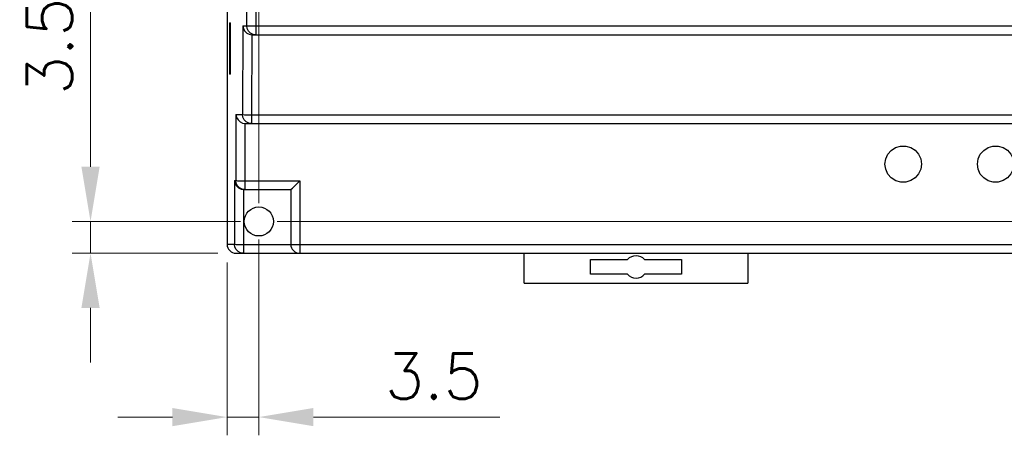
# Model space of a CAD drawing. Header units: inches. Extents: x 0 to 5108, y 0 to 2887.
# Tile 2 of 12: x 248 to 356, y 83 to 129. Entities that reach past the tile are written whole.
import ezdxf

# ---------------------------------------------------------------- set-up
doc = ezdxf.new("R2010")
doc.units = ezdxf.units.IN
doc.header["$MEASUREMENT"] = 0
doc.layers.add('Dimension', color=2, linetype='Continuous', lineweight=9)
doc.styles.add('ROMANS', font='romans')
doc.dimstyles.new('yutana', dxfattribs={"dimscale": 2, "dimtxt": 2, "dimasz": 1.5, "dimexe": 1, "dimexo": 1, "dimgap": 1, "dimtad": 1, "dimdec": 1, "dimzin": 0, "dimdsep": 46, "dimtxsty": 'ROMANS', "dimcen": 0, "dimadec": 0, "dimazin": 0, "dimtp": 0.01, "dimtm": 0.01, "dimtfac": 1, "dimtdec": 1, "dimtmove": 0, "dimatfit": 3, "dimfxl": 1, "dimtolj": 1, "dimtzin": 0, "dimlwd": 0, "dimlwe": 0, "dimarcsym": 0})

# ---------------------------------------------------------------- blocks, each defined once
blk = doc.blocks.new('*D20')
at = {"layer": 'Defpoints', "color": 0}
for p in [(274.31, 106.5), (270.81, 104), (270.81, 85)]:
    blk.add_point(p, dxfattribs=at)
at = {"layer": 'Dimension', "color": 0, "lineweight": 0}
for p, q in [((274.31, 104.5), (274.31, 83)), ((270.81, 102), (270.81, 83)), ((264.81, 85), (258.81, 85)), ((270.81, 85), (274.31, 85)), ((280.31, 85), (300.78, 85))]:
    blk.add_line(p, q, dxfattribs=at)
at = {"layer": 'Dimension', "color": 0}
for points in [[(264.81, 86), (264.81, 84), (270.81, 85)], [(280.31, 86), (280.31, 84), (274.31, 85)]]:
    blk.add_solid(points, dxfattribs=at)
at = {"layer": 'Dimension', "color": 0, "insert": (293.54, 89.5), "char_height": 5, "attachment_point": 5, "style": 'ROMANS'}
blk.add_mtext('\\A1;3.5', dxfattribs=at)
blk = doc.blocks.new('*D21')
at = {"layer": 'Defpoints', "color": 0}
for p in [(357.31, 190.5), (378.81, 190.5), (274.31, 106.5)]:
    blk.add_point(p, dxfattribs=at)
at = {"layer": 'Dimension', "color": 0, "lineweight": 0}
for p, q in [((359.31, 190.5), (380.81, 190.5)), ((378.81, 112.5), (378.81, 184.5)), ((276.31, 106.5), (380.81, 106.5))]:
    blk.add_line(p, q, dxfattribs=at)
at = {"layer": 'Dimension', "color": 0}
for points in [[(377.81, 184.5), (379.81, 184.5), (378.81, 190.5)], [(377.81, 112.5), (379.81, 112.5), (378.81, 106.5)]]:
    blk.add_solid(points, dxfattribs=at)
at = {"layer": 'Dimension', "color": 0, "insert": (374.31, 148.5), "char_height": 5, "attachment_point": 5, "rotation": 90, "style": 'ROMANS'}
blk.add_mtext('\\A1;84.0', dxfattribs=at)
blk = doc.blocks.new('*D17')
at = {"layer": 'Defpoints', "color": 0}
for p in [(274.31, 106.5), (255.81, 103), (271.81, 103)]:
    blk.add_point(p, dxfattribs=at)
at = {"layer": 'Dimension', "color": 0, "lineweight": 0}
for p, q in [((255.81, 112.5), (255.81, 132.98)), ((272.31, 106.5), (253.81, 106.5)), ((255.81, 103), (255.81, 106.5)), ((269.81, 103), (253.81, 103)), ((255.81, 97), (255.81, 91))]:
    blk.add_line(p, q, dxfattribs=at)
at = {"layer": 'Dimension', "color": 0}
for points in [[(254.81, 112.5), (256.81, 112.5), (255.81, 106.5)], [(254.81, 97), (256.81, 97), (255.81, 103)]]:
    blk.add_solid(points, dxfattribs=at)
at = {"layer": 'Dimension', "color": 0, "insert": (251.31, 125.74), "char_height": 5, "attachment_point": 5, "rotation": 90, "style": 'ROMANS'}
blk.add_mtext('\\A1;3.5', dxfattribs=at)
blk = doc.blocks.new('*D18')
at = {"color": 0, "lineweight": 0}
for p, q in [((274.31, 108.5), (274.31, 209)), ((357.31, 192.5), (357.31, 209)), ((277.31, 207), (354.31, 207))]:
    blk.add_line(p, q, dxfattribs=at)
at = {"color": 0}
for points in [[(277.31, 207.5), (277.31, 206.5), (274.31, 207)], [(354.31, 207.5), (354.31, 206.5), (357.31, 207)]]:
    blk.add_solid(points, dxfattribs=at)
at = {"layer": 'Defpoints', "color": 0}
for p in [(357.31, 207), (357.31, 190.5), (274.31, 106.5)]:
    blk.add_point(p, dxfattribs=at)
at = {"color": 0, "insert": (315.81, 211), "char_height": 4, "attachment_point": 5, "style": 'ROMANS'}
blk.add_mtext('\\A1;83.0', dxfattribs=at)

msp = doc.modelspace()

# ---------------------------------------------------------------- linework, layer by layer
at = {"linetype": 'Continuous'}
for p, q in [((270.81, 193), (270.81, 104)), ((273.98, 170), (273.98, 127)), ((272.98, 128), (272.98, 169)), ((271.07, 128.33), (271.07, 122.67)), ((271.07, 128.33), (271.2, 128.33)), ((271.2, 122.67), (271.2, 128.33)), ((272.54, 128), (272.51, 118.25)), ((272.54, 128), (359.07, 128)), ((273.54, 127), (273.51, 118.2)), ((273.59, 127), (358.02, 127)), ((271.2, 122.67), (271.07, 122.67)), ((271.79, 118.25), (271.77, 111)), ((271.79, 118.25), (272.51, 118.25)), ((273.51, 118.2), (273.51, 117.25)), ((273.51, 118.2), (358.1, 118.2)), ((272.78, 117.25), (272.78, 110.95)), ((272.84, 117.25), (358.77, 117.25)), ((273.51, 117.25), (273.2, 117.3)), ((271.64, 111), (271.62, 104)), ((271.64, 111), (271.77, 111)), ((272.77, 110.95), (272.77, 110)), ((272.78, 110.95), (278.81, 110.95)), ((278.81, 110.95), (278.81, 103)), ((272.63, 110), (272.62, 103.95)), ((272.69, 110), (277.81, 110)), ((277.81, 110), (277.81, 104)), ((270.81, 104), (271.62, 104)), ((272.62, 103.95), (272.62, 103)), ((272.62, 103.95), (277.81, 103.95)), ((278.81, 103.95), (358.86, 103.95)), ((271.81, 103), (359.8, 103)), ((303.46, 99.7), (303.46, 103)), ((328.06, 103), (328.06, 99.7)), ((310.76, 102.3), (314.83, 102.3)), ((310.76, 100.7), (310.76, 102.3)), ((316.68, 102.3), (320.75, 102.3)), ((320.75, 102.3), (320.75, 100.7)), ((314.83, 100.7), (310.76, 100.7)), ((320.75, 100.7), (316.68, 100.7)), ((303.46, 99.7), (328.06, 99.7))]:
    msp.add_line(p, q, dxfattribs=at)
for points in [[(272.54, 128), (272.61, 127.67), (272.77, 127.4), (272.99, 127.19), (273.25, 127.06), (273.54, 127)], [(273.98, 127), (273.67, 127.05), (273.4, 127.19), (273.17, 127.41), (273.03, 127.69), (272.98, 128)], [(271.79, 118.25), (271.86, 117.92), (272.02, 117.65), (272.25, 117.44), (272.51, 117.31), (272.79, 117.25)], [(273.2, 117.3), (272.93, 117.44), (272.7, 117.66), (272.56, 117.94), (272.51, 118.25)], [(272.51, 118.25), (272.58, 118.24), (272.72, 118.22), (272.94, 118.21), (273.21, 118.2), (273.51, 118.2)], [(272.78, 117.25), (272.81, 117.25), (272.82, 117.25), (272.84, 117.25)], [(343.12, 112.8), (343.2, 113.36), (343.44, 113.88), (343.81, 114.31), (344.29, 114.62), (344.83, 114.78), (345.4, 114.78), (345.95, 114.63), (346.43, 114.32), (346.81, 113.89), (347.05, 113.37), (347.13, 112.8)], [(353.28, 112.8), (353.36, 113.36), (353.6, 113.88), (353.97, 114.31), (354.45, 114.62), (354.99, 114.78), (355.56, 114.78), (356.11, 114.63), (356.59, 114.32), (356.97, 113.89), (357.21, 113.37), (357.29, 112.8)], [(347.13, 112.8), (347.05, 112.24), (346.81, 111.72), (346.44, 111.29), (345.97, 110.98), (345.42, 110.82), (344.85, 110.81), (344.3, 110.97), (343.82, 111.28), (343.44, 111.71), (343.2, 112.23), (343.12, 112.8)], [(357.29, 112.8), (357.21, 112.24), (356.97, 111.72), (356.6, 111.29), (356.13, 110.98), (355.58, 110.82), (355.01, 110.81), (354.46, 110.97), (353.98, 111.28), (353.6, 111.71), (353.36, 112.23), (353.28, 112.8)], [(271.64, 111), (271.71, 110.67), (271.87, 110.4), (272.09, 110.19), (272.35, 110.06), (272.63, 110)], [(272.77, 110), (272.46, 110.05), (272.19, 110.19), (271.96, 110.41), (271.82, 110.69), (271.77, 111)], [(271.77, 111), (271.84, 110.99), (271.98, 110.97), (272.2, 110.96), (272.47, 110.95), (272.77, 110.95)], [(277.81, 110), (277.86, 110.04), (278, 110.16), (278.21, 110.36), (278.48, 110.63), (278.81, 110.95)], [(272.03, 103.19), (271.81, 103.41), (271.67, 103.69), (271.62, 104)], [(271.62, 104), (271.68, 103.99), (271.83, 103.97), (272.05, 103.96), (272.32, 103.95), (272.62, 103.95)], [(277.81, 104), (277.85, 103.98), (278, 103.97), (278.22, 103.96), (278.5, 103.95), (278.81, 103.95)], [(272.62, 103), (272.31, 103.05), (272.03, 103.19)]]:
    msp.add_lwpolyline(points, dxfattribs=at)
msp.add_circle((274.31, 106.5), 1.6, dxfattribs=at)
for centre, radius, start, end in [((278.81, 104), 1, 180, 270), ((315.76, 101.5), 1.23, 40.7728, 139.2272), ((315.76, 101.5), 1.23, 220.7728, 319.2272)]:
    msp.add_arc(centre, radius, start, end, dxfattribs=at)
for centre, major_axis, ratio, start_param, end_param in [((273.59, 128), (0.853, 0.526), 0.996936, -2.177482, -2.125194), ((272.69, 111), (0.853, 0.526), 0.996936, -2.177482, -2.125194), ((271.81, 104), (-1, 0), 0.99863, 0, 1.570796)]:
    msp.add_ellipse(centre, major_axis=major_axis, ratio=ratio, start_param=start_param, end_param=end_param, dxfattribs=at)

# ---------------------------------------------------------------- dimensions: what is measured, and where the dimension line sits
dim = msp.add_linear_dim(base=(357.31, 207), p1=(274.31, 106.5), p2=(357.31, 190.5), dimstyle='yutana')
dim.commit()
dim.dimension.update_dxf_attribs({"geometry": '*D18', "text_midpoint": (315.81, 211)})
at = {"layer": 'Dimension', "color": 7}
dim = msp.add_linear_dim(base=(378.81, 190.5), p1=(274.31, 106.5), p2=(357.31, 190.5), angle=90, dimstyle='yutana', override={"dimtxt": 2.5, "dimasz": 3}, dxfattribs=at)
dim.commit()
dim.dimension.update_dxf_attribs({"geometry": '*D21', "text_midpoint": (374.31, 148.5)})
dim = msp.add_linear_dim(base=(255.81, 103), p1=(274.31, 106.5), p2=(271.81, 103), angle=90, dimstyle='yutana', override={"dimtxt": 2.5, "dimasz": 3}, dxfattribs=at)
dim.commit()
dim.dimension.update_dxf_attribs({"geometry": '*D17', "text_midpoint": (255.81, 125.74), "dimtype": 160})
dim = msp.add_linear_dim(base=(270.81, 85), p1=(274.31, 106.5), p2=(270.81, 104), dimstyle='yutana', override={"dimtxt": 2.5, "dimasz": 3}, dxfattribs=at)
dim.commit()
dim.dimension.update_dxf_attribs({"geometry": '*D20', "text_midpoint": (293.54, 85), "dimtype": 160})

doc.saveas('drawing.dxf')
